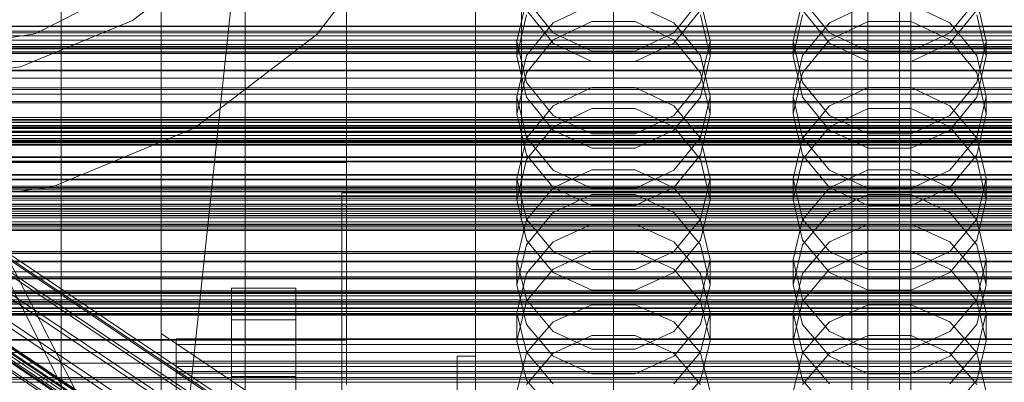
# Model space of a CAD drawing. Header units: millimetres. Extents: x -4395 to 65662, y -65530 to 6847.
# Tile 256 of 256: x -259 to -45, y -34416 to -34337. Entities that reach past the tile are written whole.
import ezdxf

# ---------------------------------------------------------------- set-up
doc = ezdxf.new("R2010")
doc.units = ezdxf.units.MM
for name, color, linetype, lineweight in [('COTAS_O', 1, 'Continuous', 0), ('COTAS_P', 1, 'Continuous', 0), ('frontal_briquetadora', 7, 'Continuous', 0), ('frontal_C01', 7, 'Continuous', 0), ('frontal_C02', 7, 'Continuous', 0), ('frontal_C03', 7, 'Continuous', 0), ('frontal_C04', 7, 'Continuous', 0), ('frontal_C07', 7, 'Continuous', 0), ('frontal_mezcladora', 7, 'Continuous', 0), ('frontal_secador', 7, 'Continuous', 0), ('frontal_tolva', 7, 'Continuous', 0), ('frontal_tolva-C01', 7, 'Continuous', 0)]:
    doc.layers.add(name, color=color, linetype=linetype, lineweight=lineweight)
doc.dimstyles.new('R19_100', dxfattribs={"dimtxt": 250, "dimasz": 150, "dimexe": 150, "dimexo": 80, "dimgap": 100, "dimtad": 1, "dimtih": 1, "dimtoh": 1, "dimdsep": 46, "dimcen": 0.09, "dimadec": 0, "dimazin": 0, "dimtfac": 1, "dimtdec": 4, "dimtofl": 0, "dimtmove": 0, "dimatfit": 3, "dimfxl": 1, "dimtolj": 1, "dimtzin": 0, "dimarcsym": 0})

# ---------------------------------------------------------------- blocks, each defined once
blk = doc.blocks.new('DIM_R33_43')
at = {"layer": 'COTAS_O'}
for p, q in [((-1725, -33700), (-1575, -33655)), ((1725, -33700), (1575, -33655)), ((-1725, -34400), (-1725, -33700)), ((-1725, -33700), (1725, -33700)), ((-1725, -33700), (-1575, -33745)), ((1725, -33700), (1575, -33745)), ((1725, -34400), (1725, -33700))]:
    blk.add_line(p, q, dxfattribs=at)
blk.add_text('3450 O', height=250, dxfattribs=at).set_placement((0, -33600))
blk = doc.blocks.new('DIM_R33_44')
at = {"layer": 'COTAS_P'}
for p, q in [((-150, -32200), (550, -32200)), ((550, -32200), (505, -32350)), ((550, -34800), (550, -32200)), ((550, -32200), (595, -32350)), ((550, -34800), (505, -34650)), ((550, -34800), (595, -34650)), ((-150, -34800), (550, -34800))]:
    blk.add_line(p, q, dxfattribs=at)
blk.add_text('2600 P', height=250, rotation=90, dxfattribs=at).set_placement((450, -33500))
blk = doc.blocks.new('DIM_R33_46')
at = {"layer": 'COTAS_O'}
for p, q in [((-650, -33700), (50, -33700)), ((50, -33700), (5, -33850)), ((50, -34900), (50, -33700)), ((50, -33700), (95, -33850)), ((50, -34900), (5, -34750)), ((50, -34900), (95, -34750)), ((-650, -34900), (50, -34900))]:
    blk.add_line(p, q, dxfattribs=at)
blk.add_text('1200 O', height=250, rotation=90, dxfattribs=at).set_placement((-50, -34300))
blk = doc.blocks.new('DIM_R33_47')
at = {"layer": 'COTAS_O'}
for p, q in [((-650, -34200), (-500, -34155)), ((650, -34200), (500, -34155)), ((-650, -34900), (-650, -34200)), ((-650, -34200), (650, -34200)), ((-650, -34200), (-500, -34245)), ((650, -34200), (500, -34245)), ((650, -34900), (650, -34200))]:
    blk.add_line(p, q, dxfattribs=at)
blk.add_text('1300 O', height=250, dxfattribs=at).set_placement((0, -34100))

msp = doc.modelspace()

# ---------------------------------------------------------------- linework, layer by layer
at = {"layer": 'frontal_briquetadora'}
for p, q in [((-210, -34680), (-210, -33820)), ((-430, -34060), (-210, -34490)), ((-430, -34060), (-210, -34496)), ((-210, -34060), (-210, -34490)), ((-210, -34060), (-210, -34496)), ((-210, -34680), (-210, -34260)), ((-210, -34496), (-210, -34260)), ((-210, -34305), (-222, -34418.333)), ((-210, -34471), (-210, -34305)), ((-210, -34680), (-210, -34305)), ((-210, -34305), (-210, -34496)), ((-160, -34343.231), (-160, -34326.072)), ((-160, -34343.286), (-160, -34326.113)), ((-160, -34326.924), (-160, -34342.827)), ((-188, -34328.696), (-188, -34343.717)), ((-160, -34331.113), (-160, -34346.418)), ((-210, -34331.737), (-210, -34349.356)), ((-188, -34331.737), (-188, -34349.356)), ((-160, -34331.59), (-160, -34348.267)), ((-160, -34331.635), (-160, -34348.326)), ((-148.92, -34333.033), (-151, -34341.997)), ((-148.92, -34332.883), (-143.093, -34340.127)), ((-116.907, -34340.127), (-111.08, -34332.883)), ((-109, -34341.997), (-111.08, -34333.033)), ((-88.92, -34333.033), (-91, -34341.997)), ((-88.92, -34332.883), (-83.093, -34340.127)), ((-56.907, -34340.127), (-51.08, -34332.883)), ((-49, -34341.997), (-51.08, -34333.033)), ((-160, -34333.784), (-160, -34353.351)), ((-160, -34334.398), (-160, -34353.959)), ((-160, -34354.568), (-160, -34335.011)), ((-160, -34349.836), (-160, -34335.166)), ((-143.094, -34342.432), (-148.92, -34335.219)), ((-143.093, -34337.96), (-134.673, -34333.996)), ((-125.327, -34333.996), (-116.907, -34337.96)), ((-111.08, -34335.22), (-116.906, -34342.432)), ((-83.094, -34342.432), (-88.92, -34335.219)), ((-83.093, -34337.96), (-74.673, -34333.996)), ((-65.327, -34333.996), (-56.907, -34337.96)), ((-51.08, -34335.22), (-56.906, -34342.432)), ((-160, -34336.971), (-160, -34353.127)), ((-160, -34337.021), (-160, -34353.19)), ((-151, -34345.219), (-148.92, -34336.235)), ((-134.674, -34337.684), (-143.094, -34341.688)), ((-125.326, -34337.684), (-134.674, -34337.684)), ((-116.906, -34341.688), (-125.326, -34337.684)), ((-111.08, -34336.235), (-109, -34345.219)), ((-91, -34345.219), (-88.92, -34336.235)), ((-74.674, -34337.684), (-83.094, -34341.688)), ((-65.326, -34337.684), (-74.674, -34337.684)), ((-56.906, -34341.688), (-65.326, -34337.684)), ((-51.08, -34336.235), (-49, -34345.219)), ((-148.92, -34345.102), (-143.093, -34337.96)), ((-116.907, -34337.96), (-111.08, -34345.102)), ((-88.92, -34345.102), (-83.093, -34337.96)), ((-56.907, -34337.96), (-51.08, -34345.102)), ((-151, -34341.997), (-151, -34345.219)), ((-151, -34341.997), (-148.92, -34350.961)), ((-143.094, -34341.688), (-148.92, -34348.879)), ((-143.093, -34340.127), (-134.673, -34344.148)), ((-125.327, -34344.148), (-116.907, -34340.127)), ((-111.08, -34348.879), (-116.906, -34341.688)), ((-111.08, -34350.961), (-109, -34341.997)), ((-109, -34341.997), (-109, -34345.219)), ((-91, -34341.997), (-91, -34345.219)), ((-91, -34341.997), (-88.92, -34350.961)), ((-83.094, -34341.688), (-88.92, -34348.879)), ((-83.093, -34340.127), (-74.673, -34344.148)), ((-65.327, -34344.148), (-56.907, -34340.127)), ((-51.08, -34348.879), (-56.906, -34341.688)), ((-51.08, -34350.961), (-49, -34341.997)), ((-49, -34341.997), (-49, -34345.219)), ((-188, -34343.717), (-188, -34356.398)), ((-160, -34342.827), (-160, -34356.124)), ((-160, -34358.71), (-160, -34343.231)), ((-160, -34358.777), (-160, -34343.286)), ((-134.674, -34346.427), (-143.094, -34342.432)), ((-134.673, -34344.148), (-125.327, -34344.148)), ((-116.906, -34342.432), (-125.326, -34346.427)), ((-74.674, -34346.427), (-83.094, -34342.432)), ((-74.673, -34344.148), (-65.327, -34344.148)), ((-56.906, -34342.432), (-65.326, -34346.427)), ((-151, -34354.008), (-148.92, -34345.102)), ((-148.92, -34354.166), (-151, -34345.219)), ((-111.08, -34345.102), (-109, -34354.008)), ((-109, -34345.219), (-111.08, -34354.166)), ((-91, -34354.008), (-88.92, -34345.102)), ((-88.92, -34354.166), (-91, -34345.219)), ((-51.08, -34345.102), (-49, -34354.008)), ((-49, -34345.219), (-51.08, -34354.166)), ((-160, -34346.418), (-160, -34358.978)), ((-160, -34348.267), (-160, -34363.141)), ((-160, -34348.326), (-160, -34363.212)), ((-125.326, -34346.427), (-134.674, -34346.427)), ((-65.326, -34346.427), (-74.674, -34346.427)), ((-210, -34349.356), (-210, -34365.89)), ((-188, -34349.356), (-188, -34365.89)), ((-160, -34361.631), (-160, -34349.836)), ((-148.92, -34348.879), (-151, -34357.809)), ((-109, -34357.809), (-111.08, -34348.879)), ((-88.92, -34348.879), (-91, -34357.809)), ((-49, -34357.809), (-51.08, -34348.879)), ((-148.92, -34350.961), (-143.093, -34358.15)), ((-143.093, -34356.004), (-134.673, -34352.087)), ((-134.673, -34352.087), (-125.327, -34352.087)), ((-125.327, -34352.087), (-116.907, -34356.004)), ((-116.907, -34358.15), (-111.08, -34350.961)), ((-88.92, -34350.961), (-83.093, -34358.15)), ((-83.093, -34356.004), (-74.673, -34352.087)), ((-74.673, -34352.087), (-65.327, -34352.087)), ((-65.327, -34352.087), (-56.907, -34356.004)), ((-56.907, -34358.15), (-51.08, -34350.961)), ((-160, -34353.127), (-160, -34367.36)), ((-160, -34353.19), (-160, -34367.434)), ((-160, -34353.351), (-160, -34372.717)), ((-160, -34353.959), (-160, -34373.318)), ((-160, -34373.92), (-160, -34354.568)), ((-151, -34354.008), (-151, -34357.809)), ((-148.92, -34362.915), (-151, -34354.008)), ((-143.094, -34361.311), (-148.92, -34354.166)), ((-111.08, -34354.166), (-116.906, -34361.311)), ((-109, -34354.008), (-111.08, -34362.915)), ((-109, -34354.008), (-109, -34357.809)), ((-91, -34354.008), (-91, -34357.809)), ((-88.92, -34362.915), (-91, -34354.008)), ((-83.094, -34361.311), (-88.92, -34354.166)), ((-51.08, -34354.166), (-56.906, -34361.311)), ((-49, -34354.008), (-51.08, -34362.915)), ((-49, -34354.008), (-49, -34357.809)), ((-188, -34356.398), (-188, -34366.307)), ((-160, -34356.124), (-160, -34366.303)), ((-148.92, -34363.062), (-143.093, -34356.004)), ((-134.674, -34356.608), (-143.094, -34360.574)), ((-125.326, -34356.608), (-134.674, -34356.608)), ((-116.906, -34360.574), (-125.326, -34356.608)), ((-116.907, -34356.004), (-111.08, -34363.062)), ((-88.92, -34363.062), (-83.093, -34356.004)), ((-74.674, -34356.608), (-83.094, -34360.574)), ((-65.326, -34356.608), (-74.674, -34356.608)), ((-56.906, -34360.574), (-65.326, -34356.608)), ((-56.907, -34356.004), (-51.08, -34363.062)), ((-160, -34372.127), (-160, -34358.71)), ((-160, -34372.205), (-160, -34358.777)), ((-160, -34358.978), (-160, -34368.312)), ((-151, -34357.809), (-148.92, -34366.693)), ((-143.093, -34358.15), (-134.673, -34362.14)), ((-125.327, -34362.14), (-116.907, -34358.15)), ((-111.08, -34366.693), (-109, -34357.809)), ((-91, -34357.809), (-88.92, -34366.693)), ((-83.093, -34358.15), (-74.673, -34362.14)), ((-65.327, -34362.14), (-56.907, -34358.15)), ((-51.08, -34366.693), (-49, -34357.809)), ((-188, -34361.302), (-188, -34359.564)), ((-188, -34364.433), (-188, -34361.302)), ((-143.094, -34360.574), (-148.92, -34367.693)), ((-111.08, -34367.692), (-116.906, -34360.574)), ((-83.094, -34360.574), (-88.92, -34367.693)), ((-51.08, -34367.692), (-56.906, -34360.574)), ((-160, -34370.096), (-160, -34361.631)), ((-160, -34363.141), (-160, -34375.844)), ((-160, -34363.212), (-160, -34375.925)), ((-151, -34371.863), (-148.92, -34363.062)), ((-143.093, -34370.057), (-148.92, -34362.915)), ((-134.674, -34365.266), (-143.094, -34361.311)), ((-134.673, -34362.14), (-125.327, -34362.14)), ((-116.906, -34361.311), (-125.326, -34365.266)), ((-111.08, -34362.915), (-116.907, -34370.057)), ((-111.08, -34363.062), (-109, -34371.863)), ((-91, -34371.863), (-88.92, -34363.062)), ((-83.093, -34370.057), (-88.92, -34362.915)), ((-74.674, -34365.266), (-83.094, -34361.311)), ((-74.673, -34362.14), (-65.327, -34362.14)), ((-56.906, -34361.311), (-65.326, -34365.266)), ((-51.08, -34362.915), (-56.907, -34370.057)), ((-51.08, -34363.062), (-49, -34371.863)), ((-188, -34368.338), (-188, -34364.433)), ((-125.326, -34365.266), (-134.674, -34365.266)), ((-65.326, -34365.266), (-74.674, -34365.266)), ((-210, -34365.89), (-210, -34381.1)), ((-188, -34365.89), (-188, -34381.1)), ((-188, -34366.307), (-188, -34373.106)), ((-160, -34366.303), (-160, -34372.973)), ((-160, -34367.36), (-160, -34379.318)), ((-160, -34367.434), (-160, -34379.401)), ((-148.92, -34367.693), (-151, -34376.522)), ((-148.92, -34366.693), (-143.094, -34373.784)), ((-116.906, -34373.784), (-111.08, -34366.693)), ((-109, -34376.522), (-111.08, -34367.692)), ((-88.92, -34367.693), (-91, -34376.522)), ((-88.92, -34366.693), (-83.094, -34373.784)), ((-56.906, -34373.784), (-51.08, -34366.693)), ((-49, -34376.522), (-51.08, -34367.692)), ((-430, -34368.338), (-188, -34368.338)), ((-188, -34368.338), (-188, -34372.243)), ((-160, -34368.312), (-160, -34374.059)), ((-160, -34374.907), (-160, -34370.096)), ((-151, -34371.863), (-151, -34376.522)), ((-151, -34371.863), (-148.92, -34380.664)), ((-134.673, -34369.992), (-143.093, -34373.853)), ((-134.673, -34374.021), (-143.093, -34370.057)), ((-125.327, -34369.992), (-134.673, -34369.992)), ((-116.907, -34373.853), (-125.327, -34369.992)), ((-116.907, -34370.057), (-125.327, -34374.021)), ((-111.08, -34380.664), (-109, -34371.863)), ((-109, -34371.863), (-109, -34376.522)), ((-91, -34371.863), (-91, -34376.522)), ((-91, -34371.863), (-88.92, -34380.664)), ((-74.673, -34369.992), (-83.093, -34373.853)), ((-74.673, -34374.021), (-83.093, -34370.057)), ((-65.327, -34369.992), (-74.673, -34369.992)), ((-56.907, -34373.853), (-65.327, -34369.992)), ((-56.907, -34370.057), (-65.327, -34374.021)), ((-51.08, -34380.664), (-49, -34371.863)), ((-49, -34371.863), (-49, -34376.522)), ((-188, -34372.243), (-188, -34375.375)), ((-188, -34373.106), (-188, -34376.565)), ((-160, -34383.153), (-160, -34372.127)), ((-160, -34383.24), (-160, -34372.205)), ((-160, -34372.717), (-160, -34391.832)), ((-160, -34372.973), (-160, -34375.878)), ((-160, -34373.318), (-160, -34392.425)), ((-160, -34393.018), (-160, -34373.92)), ((-160, -34374.059), (-160, -34376)), ((-143.093, -34373.853), (-148.92, -34380.809)), ((-143.094, -34373.784), (-134.674, -34377.708)), ((-125.327, -34374.021), (-134.673, -34374.021)), ((-125.326, -34377.708), (-116.906, -34373.784)), ((-111.08, -34380.809), (-116.907, -34373.853)), ((-83.093, -34373.853), (-88.92, -34380.809)), ((-83.094, -34373.784), (-74.674, -34377.708)), ((-65.327, -34374.021), (-74.673, -34374.021)), ((-65.326, -34377.708), (-56.906, -34373.784)), ((-51.08, -34380.809), (-56.907, -34373.853)), ((-188, -34375.375), (-188, -34377.112)), ((-160, -34375.878), (-160, -34374.907)), ((-160, -34375.844), (-160, -34386.064)), ((-160, -34375.925), (-160, -34386.153)), ((-143.094, -34379.254), (-134.674, -34375.335)), ((-134.674, -34375.335), (-125.326, -34375.335)), ((-125.326, -34375.335), (-116.906, -34379.254)), ((-83.094, -34379.254), (-74.674, -34375.335)), ((-74.674, -34375.335), (-65.326, -34375.335)), ((-65.326, -34375.335), (-56.906, -34379.254)), ((-148.92, -34385.296), (-151, -34376.522)), ((-134.674, -34377.708), (-125.326, -34377.708)), ((-109, -34376.522), (-111.08, -34385.296)), ((-88.92, -34385.296), (-91, -34376.522)), ((-74.674, -34377.708), (-65.326, -34377.708)), ((-49, -34376.522), (-51.08, -34385.296)), ((-160, -34379.318), (-160, -34388.707)), ((-160, -34379.401), (-160, -34388.798)), ((-148.92, -34386.283), (-143.094, -34379.254)), ((-116.906, -34379.254), (-111.08, -34386.283)), ((-88.92, -34386.283), (-83.094, -34379.254)), ((-56.906, -34379.254), (-51.08, -34386.283)), ((-210, -34381.1), (-210, -34394.762)), ((-188, -34381.1), (-188, -34394.762)), ((-148.92, -34380.809), (-151, -34389.484)), ((-148.92, -34380.664), (-143.093, -34387.722)), ((-143.093, -34385.622), (-134.673, -34381.804)), ((-134.673, -34381.804), (-125.327, -34381.804)), ((-125.327, -34381.804), (-116.907, -34385.622)), ((-116.907, -34387.722), (-111.08, -34380.664)), ((-109, -34389.484), (-111.08, -34380.809)), ((-88.92, -34380.809), (-91, -34389.484)), ((-88.92, -34380.664), (-83.093, -34387.722)), ((-83.093, -34385.622), (-74.673, -34381.804)), ((-74.673, -34381.804), (-65.327, -34381.804)), ((-65.327, -34381.804), (-56.907, -34385.622)), ((-56.907, -34387.722), (-51.08, -34380.664)), ((-49, -34389.484), (-51.08, -34380.809)), ((-160, -34391.516), (-160, -34383.153)), ((-160, -34391.61), (-160, -34383.24)), ((-160, -34386.064), (-160, -34393.549)), ((-160, -34386.153), (-160, -34393.644)), ((-151, -34394.99), (-148.92, -34386.283)), ((-143.094, -34392.292), (-148.92, -34385.296)), ((-148.92, -34392.502), (-143.093, -34385.622)), ((-116.907, -34385.622), (-111.08, -34392.502)), ((-111.08, -34385.296), (-116.906, -34392.292)), ((-111.08, -34386.283), (-109, -34394.99)), ((-91, -34394.99), (-88.92, -34386.283)), ((-83.094, -34392.292), (-88.92, -34385.296)), ((-88.92, -34392.502), (-83.093, -34385.622)), ((-56.907, -34385.622), (-51.08, -34392.502)), ((-51.08, -34385.296), (-56.906, -34392.292)), ((-51.08, -34386.283), (-49, -34394.99)), ((-160, -34388.707), (-160, -34395.296)), ((-160, -34388.798), (-160, -34395.393)), ((-134.674, -34387.688), (-143.094, -34391.571)), ((-143.093, -34387.722), (-134.673, -34391.639)), ((-125.326, -34387.688), (-134.674, -34387.688)), ((-125.327, -34391.639), (-116.907, -34387.722)), ((-116.906, -34391.571), (-125.326, -34387.688)), ((-74.674, -34387.688), (-83.094, -34391.571)), ((-83.093, -34387.722), (-74.673, -34391.639)), ((-65.326, -34387.688), (-74.674, -34387.688)), ((-65.327, -34391.639), (-56.907, -34387.722)), ((-56.906, -34391.571), (-65.326, -34387.688)), ((-151, -34389.484), (-151, -34394.99)), ((-151, -34389.484), (-148.92, -34398.159)), ((-111.08, -34398.159), (-109, -34389.484)), ((-109, -34389.484), (-109, -34394.99)), ((-91, -34389.484), (-91, -34394.99)), ((-91, -34389.484), (-88.92, -34398.159)), ((-51.08, -34398.159), (-49, -34389.484)), ((-49, -34389.484), (-49, -34394.99)), ((-160, -34397.01), (-160, -34391.516)), ((-160, -34397.108), (-160, -34391.61)), ((-160, -34391.832), (-160, -34410.648)), ((-160, -34392.425), (-160, -34411.23)), ((-160, -34411.813), (-160, -34393.018)), ((-151, -34401.081), (-148.92, -34392.502)), ((-143.094, -34391.571), (-148.92, -34398.53)), ((-134.674, -34396.159), (-143.094, -34392.292)), ((-134.673, -34391.639), (-125.327, -34391.639)), ((-116.906, -34392.292), (-125.326, -34396.159)), ((-111.08, -34398.53), (-116.906, -34391.571)), ((-111.08, -34392.502), (-109, -34401.081)), ((-91, -34401.081), (-88.92, -34392.502)), ((-83.094, -34391.571), (-88.92, -34398.53)), ((-74.674, -34396.159), (-83.094, -34392.292)), ((-74.673, -34391.639), (-65.327, -34391.639)), ((-56.906, -34392.292), (-65.326, -34396.159)), ((-51.08, -34398.53), (-56.906, -34391.571)), ((-51.08, -34392.502), (-49, -34401.081)), ((-210, -34394.762), (-210, -34406.677)), ((-188, -34394.762), (-188, -34406.677)), ((-160, -34393.549), (-160, -34398.115)), ((-160, -34393.644), (-160, -34398.214)), ((-160, -34395.296), (-160, -34398.924)), ((-160, -34395.393), (-160, -34399.023)), ((-148.92, -34403.634), (-151, -34394.99)), ((-109, -34394.99), (-111.08, -34403.634)), ((-88.92, -34403.634), (-91, -34394.99)), ((-49, -34394.99), (-51.08, -34403.634)), ((-160, -34399.5), (-160, -34397.01)), ((-160, -34399.6), (-160, -34397.108)), ((-125.326, -34396.159), (-134.674, -34396.159)), ((-65.326, -34396.159), (-74.674, -34396.159)), ((-188, -34399.964), (-188, -34398.226)), ((-160, -34398.115), (-160, -34399.65)), ((-160, -34398.214), (-160, -34399.75)), ((-160, -34398.924), (-160, -34399.5)), ((-160, -34399.023), (-160, -34399.6)), ((-148.92, -34398.53), (-151, -34407.145)), ((-148.92, -34398.159), (-143.093, -34405.116)), ((-143.093, -34403.051), (-134.673, -34399.304)), ((-134.673, -34399.304), (-125.327, -34399.304)), ((-125.327, -34399.304), (-116.907, -34403.051)), ((-116.907, -34405.116), (-111.08, -34398.159)), ((-109, -34407.145), (-111.08, -34398.53)), ((-88.92, -34398.53), (-91, -34407.145)), ((-88.92, -34398.159), (-83.093, -34405.116)), ((-83.093, -34403.051), (-74.673, -34399.304)), ((-74.673, -34399.304), (-65.327, -34399.304)), ((-65.327, -34399.304), (-56.907, -34403.051)), ((-56.907, -34405.116), (-51.08, -34398.159)), ((-49, -34407.145), (-51.08, -34398.53)), ((-188, -34403.095), (-188, -34399.964)), ((-151, -34401.081), (-151, -34407.145)), ((-148.92, -34409.66), (-151, -34401.081)), ((-109, -34401.081), (-111.08, -34409.66)), ((-109, -34401.081), (-109, -34407.145)), ((-91, -34401.081), (-91, -34407.145)), ((-88.92, -34409.66), (-91, -34401.081)), ((-49, -34401.081), (-51.08, -34409.66)), ((-49, -34401.081), (-49, -34407.145)), ((-188, -34407), (-188, -34403.095)), ((-148.92, -34409.801), (-143.093, -34403.051)), ((-143.094, -34410.517), (-148.92, -34403.634)), ((-116.907, -34403.051), (-111.08, -34409.801)), ((-111.08, -34403.634), (-116.906, -34410.517)), ((-88.92, -34409.801), (-83.093, -34403.051)), ((-83.094, -34410.517), (-88.92, -34403.634)), ((-56.907, -34403.051), (-51.08, -34409.801)), ((-51.08, -34403.634), (-56.906, -34410.517)), ((-134.674, -34405.988), (-143.094, -34409.807)), ((-143.093, -34405.116), (-134.673, -34408.976)), ((-125.326, -34405.988), (-134.674, -34405.988)), ((-125.327, -34408.976), (-116.907, -34405.116)), ((-116.906, -34409.807), (-125.326, -34405.988)), ((-74.674, -34405.988), (-83.094, -34409.807)), ((-83.093, -34405.116), (-74.673, -34408.976)), ((-65.326, -34405.988), (-74.674, -34405.988)), ((-65.327, -34408.976), (-56.907, -34405.116)), ((-56.906, -34409.807), (-65.326, -34405.988)), ((-430, -34407), (-188, -34407)), ((-210, -34406.677), (-210, -34416.673)), ((-188, -34406.677), (-188, -34416.673)), ((-188, -34407), (-188, -34410.905)), ((-151, -34407.145), (-148.92, -34415.689)), ((-111.08, -34415.689), (-109, -34407.145)), ((-91, -34407.145), (-88.92, -34415.689)), ((-51.08, -34415.689), (-49, -34407.145)), ((-164, -34410.477), (-164, -34454.149)), ((-164, -34448.619), (-164, -34410.477)), ((-164, -34410.477), (-160, -34410.477)), ((-160, -34454.149), (-160, -34410.477)), ((-160, -34410.477), (-160, -34448.619)), ((-151, -34418.219), (-148.92, -34409.801)), ((-143.093, -34416.54), (-148.92, -34409.66)), ((-143.094, -34409.807), (-148.92, -34416.648)), ((-134.673, -34408.976), (-125.327, -34408.976)), ((-111.08, -34409.66), (-116.907, -34416.54)), ((-111.08, -34416.648), (-116.906, -34409.807)), ((-111.08, -34409.801), (-109, -34418.219)), ((-91, -34418.219), (-88.92, -34409.801)), ((-83.093, -34416.54), (-88.92, -34409.66)), ((-83.094, -34409.807), (-88.92, -34416.648)), ((-74.673, -34408.976), (-65.327, -34408.976)), ((-51.08, -34409.66), (-56.907, -34416.54)), ((-51.08, -34416.648), (-56.906, -34409.807)), ((-51.08, -34409.801), (-49, -34418.219)), ((-188, -34410.905), (-188, -34414.036)), ((-160, -34410.648), (-160, -34429.115)), ((-160, -34411.23), (-160, -34429.686)), ((-160, -34430.257), (-160, -34411.813)), ((-134.674, -34414.319), (-143.094, -34410.517)), ((-116.906, -34410.517), (-125.326, -34414.319)), ((-74.674, -34414.319), (-83.094, -34410.517)), ((-56.906, -34410.517), (-65.326, -34414.319)), ((-188, -34414.036), (-188, -34415.774)), ((-125.326, -34414.319), (-134.674, -34414.319)), ((-65.326, -34414.319), (-74.674, -34414.319)), ((-148.92, -34415.689), (-143.094, -34422.488)), ((-116.906, -34422.488), (-111.08, -34415.689)), ((-88.92, -34415.689), (-83.094, -34422.488)), ((-56.906, -34422.488), (-51.08, -34415.689))]:
    msp.add_line(p, q, dxfattribs=at)
at = {"layer": 'frontal_C01'}
for p, q in [((-250, -33252.594), (-250, -35948.128)), ((-250, -35952.922), (-250, -33257.389)), ((-228.298, -34130.544), (-228.298, -34405.548)), ((-228.298, -34411.307), (-228.298, -34136.303)), ((-130, -34471.612), (-130, -34196.607)), ((-130, -34202.366), (-130, -34477.371)), ((-332.629, -34341.595), (-148.32, -34465.464)), ((-331.181, -34341.33), (-146.872, -34465.2)), ((-334.938, -34343.281), (-150.629, -34467.151)), ((-330.692, -34342.506), (-146.383, -34466.375)), ((-356.348, -34345.756), (-142.549, -34489.444)), ((-355.53, -34345.158), (-141.731, -34488.847)), ((-355.017, -34345.064), (-141.218, -34488.753)), ((-354.844, -34345.481), (-141.045, -34489.169)), ((-337.95, -34346.275), (-153.641, -34470.144)), ((-331.197, -34345.041), (-146.887, -34468.911)), ((-358.659, -34348.268), (-144.861, -34491.956)), ((-357.415, -34346.817), (-143.617, -34490.505)), ((-355.541, -34347.698), (-141.742, -34491.387)), ((-355.022, -34346.379), (-141.224, -34490.068)), ((-356.363, -34349.348), (-142.565, -34493.037)), ((-341.461, -34350.372), (-157.152, -34474.241)), ((-332.659, -34348.764), (-148.35, -34472.633)), ((-334.981, -34353.42), (-150.672, -34477.289)), ((-160.922, -34479.161), (-345.231, -34355.292)), ((-338.003, -34358.692), (-153.694, -34482.562)), ((-130, -34471.612), (-228.298, -34405.548)), ((-228.298, -34405.548), (-228.298, -34680.553)), ((-228.298, -34405.548), (-228.298, -34411.307)), ((-228.298, -34686.312), (-228.298, -34411.307)), ((-228.298, -34411.307), (-130, -34477.371))]:
    msp.add_line(p, q, dxfattribs=at)
at = {"layer": 'frontal_C02'}
for p, q in [((-250, -32921.727), (-250, -35767.183)), ((-250, -35771.953), (-250, -32926.497)), ((-228.298, -34165.201), (-228.298, -34455.696)), ((-228.298, -34461.426), (-228.298, -34170.932)), ((-130, -34521.432), (-130, -34230.937)), ((-130, -34236.667), (-130, -34527.162)), ((-425, -34346.375), (425, -34346.375))]:
    msp.add_line(p, q, dxfattribs=at)
at = {"layer": 'frontal_C03'}
for p, q in [((1270, -34338.691), (-1230, -34338.691)), ((1270, -34338.776), (-1230, -34338.776)), ((1270, -34339.763), (-1230, -34339.763)), ((1270, -34340.15), (-1230, -34340.15)), ((1270, -34340.816), (-1230, -34340.816)), ((-1230, -34341.748), (1270, -34341.748)), ((1270, -34342.69), (-1230, -34342.69)), ((1270, -34343.39), (-1230, -34343.39)), ((1270, -34343.622), (-1230, -34343.622)), ((1270, -34343.632), (-1230, -34343.632)), ((1270, -34344.288), (-1230, -34344.288)), ((1270, -34344.575), (-1230, -34344.575)), ((1270, -34344.641), (-1230, -34344.641)), ((1270, -34344.674), (-1230, -34344.674)), ((1270, -34348.246), (-1230, -34348.246)), ((1270, -34348.435), (-1230, -34348.435)), ((1270, -34352.159), (-1230, -34352.159)), ((1270, -34352.521), (-1230, -34352.521)), ((1270, -34355.096), (-1230, -34355.096)), ((1270, -34355.379), (-1230, -34355.379)), ((1270, -34358.604), (-1230, -34358.604)), ((1270, -34358.991), (-1230, -34358.991)), ((1516, -34359.306), (-1476, -34359.306)), ((1516, -34359.333), (-1476, -34359.333)), ((1516, -34360.297), (-1476, -34360.297)), ((1516, -34360.323), (-1476, -34360.323)), ((1516, -34360.775), (-1476, -34360.775)), ((1516, -34360.85), (-1476, -34360.85)), ((1270, -34359.657), (-1230, -34359.657)), ((-1230, -34360.589), (1270, -34360.589)), ((1516, -34361.765), (-1476, -34361.765)), ((1516, -34361.841), (-1476, -34361.841)), ((1270, -34361.531), (-1230, -34361.531)), ((1270, -34362.463), (-1230, -34362.463)), ((1270, -34363.129), (-1230, -34363.129)), ((1516, -34363.515), (-1476, -34363.515)), ((1516, -34363.628), (-1476, -34363.628)), ((1516, -34364.505), (-1476, -34364.505)), ((1516, -34364.619), (-1476, -34364.619)), ((1270, -34363.515), (-1230, -34363.515)), ((1270, -34363.661), (-1230, -34363.661)), ((1270, -34364.083), (-1230, -34364.083)), ((-1230, -34364.089), (1270, -34364.089)), ((-1230, -34364.417), (1270, -34364.417)), ((1516, -34367.109), (-1476, -34367.109)), ((-1476, -34367.243), (1516, -34367.243)), ((1516, -34368.1), (-1476, -34368.1)), ((-1476, -34368.234), (1516, -34368.234)), ((1516, -34371.011), (-1476, -34371.011)), ((1516, -34371.145), (-1476, -34371.145)), ((1516, -34372.002), (-1476, -34372.002)), ((1516, -34372.135), (-1476, -34372.135)), ((1270, -34373.837), (-1230, -34373.837)), ((1516, -34374.626), (-1476, -34374.626)), ((1516, -34374.739), (-1476, -34374.739)), ((1516, -34375.617), (-1476, -34375.617)), ((1516, -34375.73), (-1476, -34375.73)), ((1270, -34374.171), (-1230, -34374.171)), ((1270, -34376.147), (-1230, -34376.147)), ((1516, -34377.404), (-1476, -34377.404)), ((1516, -34377.479), (-1476, -34377.479)), ((1516, -34378.394), (-1476, -34378.394)), ((1270, -34376.574), (-1230, -34376.574)), ((1270, -34377.445), (-1230, -34377.445)), ((1270, -34377.831), (-1230, -34377.831)), ((1516, -34378.47), (-1476, -34378.47)), ((1516, -34378.921), (-1476, -34378.921)), ((1516, -34378.948), (-1476, -34378.948)), ((1516, -34379.912), (-1476, -34379.912)), ((1516, -34379.939), (-1476, -34379.939)), ((1270, -34378.498), (-1230, -34378.498)), ((-1230, -34379.43), (1270, -34379.43)), ((1270, -34380.372), (-1230, -34380.372)), ((1270, -34381.304), (-1230, -34381.304)), ((1270, -34381.97), (-1230, -34381.97)), ((1270, -34382.356), (-1230, -34382.356)), ((1270, -34382.874), (-1230, -34382.874)), ((1270, -34383.157), (-1230, -34383.157)), ((1270, -34387.714), (-1230, -34387.714)), ((1270, -34388.077), (-1230, -34388.077)), ((1270, -34389.819), (-1230, -34389.819)), ((1270, -34390.008), (-1230, -34390.008)), ((1270, -34393.613), (-1230, -34393.613)), ((1270, -34393.679), (-1230, -34393.679)), ((1270, -34396.286), (-1230, -34396.286)), ((1270, -34396.603), (-1230, -34396.603)), ((1270, -34396.672), (-1230, -34396.672)), ((1270, -34396.845), (-1230, -34396.845)), ((1270, -34397.339), (-1230, -34397.339)), ((-1230, -34398.271), (1270, -34398.271)), ((1270, -34399.213), (-1230, -34399.213)), ((1270, -34400.145), (-1230, -34400.145)), ((1270, -34400.811), (-1230, -34400.811)), ((1270, -34401.197), (-1230, -34401.197)), ((1270, -34401.46), (-1230, -34401.46)), ((1270, -34401.545), (-1230, -34401.545)), ((1270, -34415.127), (-1230, -34415.127)), ((1270, -34415.513), (-1230, -34415.513)), ((1270, -34416.18), (-1230, -34416.18))]:
    msp.add_line(p, q, dxfattribs=at)
at = {"layer": 'frontal_C04'}
for p, q in [((-199, -34395.735), (-213, -34395.735)), ((-213, -34395.735), (-213, -34431.443)), ((-213, -34402.575), (-213, -34395.735)), ((-199, -34431.443), (-199, -34395.735)), ((-199, -34395.735), (-199, -34402.575)), ((-213, -34402.575), (-199, -34402.575)), ((-213, -34438.284), (-213, -34402.575)), ((-199, -34402.575), (-199, -34438.284)), ((-225, -34412.721), (-225, -34406.721)), ((-225, -34406.721), (-225, -34407.952)), ((-225, -34406.721), (225, -34406.721)), ((-225, -34413.861), (-225, -34407.952)), ((-225, -34407.952), (-225, -34411.606)), ((-225, -34407.952), (225, -34407.952)), ((-199, -34408.048), (-213, -34408.048)), ((-213, -34408.048), (-213, -34443.756)), ((-213, -34414.888), (-213, -34408.048)), ((-199, -34443.756), (-199, -34408.048)), ((-199, -34408.048), (-199, -34414.888)), ((225, -34411.606), (-225, -34411.606)), ((-225, -34411.606), (-225, -34417.244)), ((-225, -35487.488), (-225, -34411.606)), ((-225, -34417.573), (-225, -34411.606)), ((-225, -34414.162), (-225, -34412.721)), ((225, -34412.721), (-225, -34412.721)), ((-225, -34413.861), (-225, -34412.721)), ((-225, -34417.244), (-225, -34413.861)), ((225, -34413.861), (-225, -34413.861)), ((-225, -34418.43), (-225, -34414.162)), ((225, -34414.162), (-225, -34414.162)), ((-213, -34414.888), (-199, -34414.888)), ((-213, -34450.596), (-213, -34414.888)), ((-199, -34414.888), (-199, -34450.596))]:
    msp.add_line(p, q, dxfattribs=at)
at = {"layer": 'frontal_C07'}
for p, q in [((-78.193, -35988), (-78.193, -34013.117)), ((-74.72, -34013.117), (-74.72, -35988)), ((-67.832, -35988), (-67.832, -34013.117)), ((-65.395, -34013.117), (-65.395, -35988))]:
    msp.add_line(p, q, dxfattribs=at)
at = {"layer": 'frontal_mezcladora'}
for p, q in [((-174.149, -34314), (-194.49, -34340.51)), ((-213.582, -34321.418), (-234.5, -34337.469)), ((-229.16, -34326.857), (-255.643, -34340.35)), ((-150, -34380), (-150, -34335)), ((-234.5, -34337.469), (-258.859, -34347.559)), ((-255.643, -34340.35), (-285, -34345)), ((-194.49, -34340.51), (-221, -34360.851)), ((-258.859, -34347.559), (-285, -34351)), ((-221, -34360.851), (-251.871, -34373.639)), ((-251.871, -34373.639), (-285, -34378)), ((-189, -34375), (9, -34375)), ((-189, -34435), (-189, -34375)), ((-420, -34380), (-150, -34380))]:
    msp.add_line(p, q, dxfattribs=at)
at = {"layer": 'frontal_secador'}
for p, q in [((1360, -34343.147), (-1360, -34343.147)), ((-1360, -34353.5), (1360, -34353.5)), ((-1250, -34353.5), (1250, -34353.5)), ((1360, -34363.853), (-1360, -34363.853)), ((1360, -34373.5), (-1360, -34373.5)), ((1250, -34374.076), (-1250, -34374.076)), ((1360, -34381.784), (-1360, -34381.784)), ((1360, -34388.141), (-1360, -34388.141)), ((1360, -34392.137), (-1360, -34392.137)), ((1250, -34393.25), (-1250, -34393.25)), ((1360, -34393.5), (-1360, -34393.5)), ((1250, -34409.715), (-1250, -34409.715))]:
    msp.add_line(p, q, dxfattribs=at)
at = {"layer": 'frontal_tolva'}
for p, q in [((-1821.5, -34350), (1821.5, -34350)), ((-1821.5, -34361), (1821.5, -34361)), ((-670, -34400), (670, -34400)), ((600, -34400), (-600, -34400)), ((-600, -34406.849), (600, -34406.849)), ((-670, -34412), (670, -34412))]:
    msp.add_line(p, q, dxfattribs=at)
at = {"layer": 'frontal_tolva-C01'}
for p, q in [((-600, -34398.584), (600, -34398.584)), ((600, -34398.876), (-600, -34398.876)), ((600, -34400), (-600, -34400))]:
    msp.add_line(p, q, dxfattribs=at)

# ---------------------------------------------------------------- dimensions: what is measured, and where the dimension line sits
at = {"layer": 'COTAS_O'}
for p1, p2, distance, picture, middle in [((-650, -34900), (-650, -33700), -700, 'DIM_R33_46', (50, -34300)), ((-1725, -34400), (1725, -34400), 700, 'DIM_R33_43', (0, -33700)), ((-650, -34900), (650, -34900), 700, 'DIM_R33_47', (0, -34200))]:
    dim = msp.add_aligned_dim(p1=p1, p2=p2, distance=distance, text='<> O', dimstyle='R19_100', dxfattribs=at)
    dim.commit()
    dim.dimension.update_dxf_attribs({"geometry": picture, "text_midpoint": middle})
at = {"layer": 'COTAS_P'}
dim = msp.add_aligned_dim(p1=(-150, -34800), p2=(-150, -32200), distance=-700, text='<> P', dimstyle='R19_100', dxfattribs=at)
dim.commit()
dim.dimension.update_dxf_attribs({"geometry": 'DIM_R33_44', "text_midpoint": (550, -33500)})

doc.saveas('drawing.dxf')
